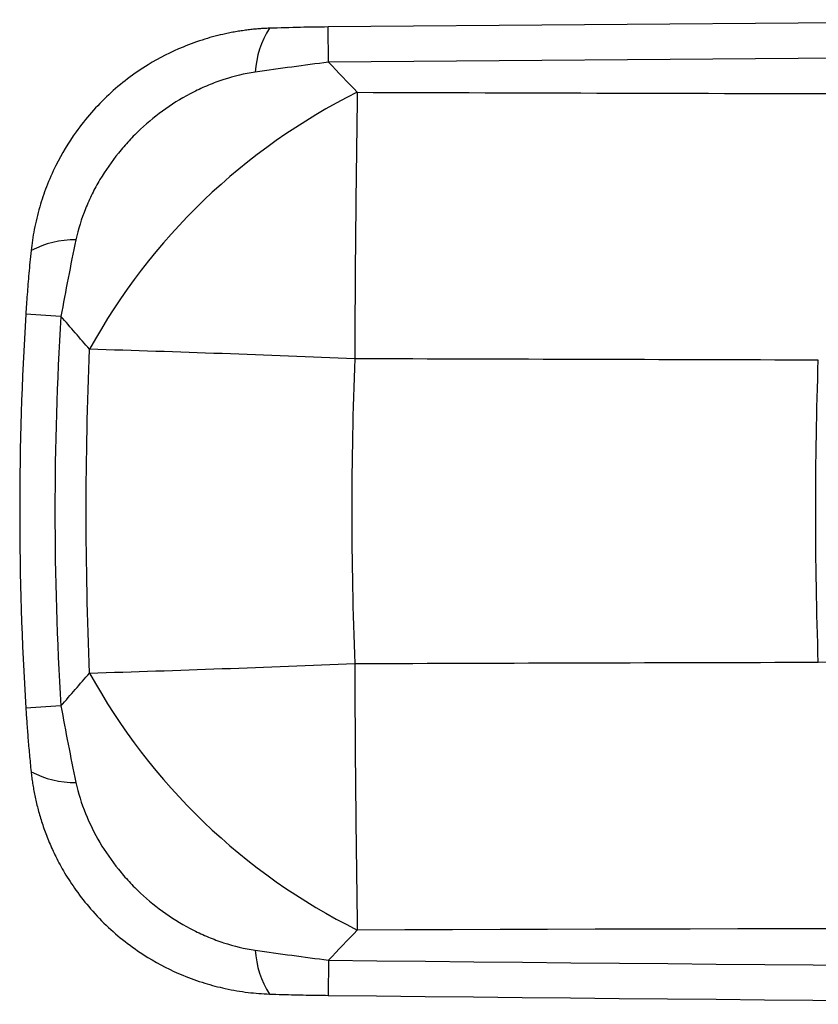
# Model space of a CAD drawing. Header units: millimetres. Extents: x -293 to 8, y -238 to -158.
# Tile 1 of 3: x -293 to -228, y -238 to -158. Entities that reach past the tile are written whole.
import ezdxf

# ---------------------------------------------------------------- set-up
doc = ezdxf.new("R2010")
doc.units = ezdxf.units.MM

msp = doc.modelspace()

# ---------------------------------------------------------------- linework, layer by layer
at = {"color": 7, "linetype": 'Continuous', "lineweight": 25}
for p, q in [((-196.764, -158.324), (-267.785, -158.911)), ((-267.753, -161.758), (-267.785, -158.911)), ((-188.426, -161.132), (-267.753, -161.758)), ((-289.377, -182.308), (-292.218, -182.13)), ((-228.16, -210.251), (-227.093, -210.212)), ((-289.377, -213.78), (-292.218, -213.958)), ((-267.753, -234.33), (-267.785, -237.177))]:
    msp.add_line(p, q, dxfattribs=at)
for centre, radius, start, end in [((-266.292, -162.983), 7.389, 147.52311, 176.74873), ((-243.131, -209.08), 50.12, 116.40967, 151.23345), ((1320.002, -189.989), 1585.636, 179.067763, 179.846033), ((-288.283, -183.658), 7.539, 89.1162, 117.76093), ((-37.86, -198.044), 254.856, 176.41985, 183.57993), ((-37.86, -198.044), 252.009, 176.41985, 183.57993), ((-347.114, -2161.946), 1977.897, 87.638851, 88.260266), ((-347.106, 1765.848), 1977.887, 271.739506, 272.360925), ((1300.009, -206.288), 1565.642, 180.148998, 180.937207), ((-243.131, -187.007), 50.12, 208.76642, 243.59024), ((-288.283, -212.43), 7.539, 242.23886, 270.88358), ((-266.292, -233.104), 7.389, 183.25127, 212.47689), ((-142.36, 10640.581), 10875.634, 269.339383, 270.660617), ((-142.36, 10640.581), 10878.481, 269.339383, 270.660617)]:
    msp.add_arc(centre, radius, start, end, dxfattribs=at)
for points, knots in [([(-272.525, -159.016), (-272.665, -159.021), (-272.946, -159.033), (-273.373, -159.063), (-273.806, -159.101), (-274.247, -159.15), (-274.696, -159.21), (-275.152, -159.281), (-275.615, -159.364), (-276.487, -159.543), (-277.803, -159.887), (-279.928, -160.651), (-282.628, -162.023), (-285.612, -164.292), (-288.085, -167.111), (-289.643, -169.706), (-290.553, -171.77), (-291.038, -173.204), (-291.346, -174.359), (-291.541, -175.259), (-291.693, -176.131), (-291.761, -176.705), (-291.794, -176.987)], [0, 0, 0, 0, 0.014587, 0.029452, 0.044601, 0.060046, 0.075796, 0.091863, 0.10826, 0.125, 0.184811, 0.25012, 0.36056, 0.499881, 0.638992, 0.749656, 0.814738, 0.874284, 0.90759, 0.939587, 0.970365, 1, 1, 1, 1]), ([(-267.785, -158.911), (-268.53, -158.921), (-270.11, -158.941), (-271.69, -158.99), (-272.525, -159.016)], [0, 0, 0, 0, 0.47115, 1, 1, 1, 1]), ([(-273.669, -162.564), (-274.539, -162.69), (-275.391, -162.893), (-276.642, -163.3), (-277.056, -163.453), (-277.868, -163.789), (-278.265, -163.972), (-279.435, -164.564), (-280.185, -165.015), (-281.625, -166.025), (-282.306, -166.579), (-283.263, -167.474), (-283.572, -167.783), (-284.169, -168.425), (-284.457, -168.757), (-285.286, -169.783), (-285.786, -170.5), (-286.454, -171.628), (-286.663, -172.012), (-287.053, -172.799), (-287.233, -173.202), (-287.723, -174.424), (-287.982, -175.26), (-288.166, -176.12)], [0, 0, 0, 0, 0.125, 0.125, 0.1875, 0.1875, 0.25, 0.25, 0.375, 0.375, 0.5, 0.5, 0.5625, 0.5625, 0.625, 0.625, 0.75, 0.75, 0.8125, 0.8125, 0.875, 0.875, 1, 1, 1, 1]), ([(-291.794, -176.987), (-291.826, -177.3), (-291.89, -177.914), (-291.972, -178.819), (-292.045, -179.69), (-292.11, -180.529), (-292.168, -181.339), (-292.202, -181.869), (-292.218, -182.13)], [0, 0, 0, 0, 0.183077, 0.358917, 0.528046, 0.690961, 0.848133, 1, 1, 1, 1]), ([(-292.218, -213.958), (-292.193, -214.352), (-292.14, -215.163), (-292.045, -216.412), (-291.933, -217.732), (-291.841, -218.636), (-291.794, -219.101)], [0, 0, 0, 0, 0.229931, 0.472088, 0.728165, 1, 1, 1, 1]), ([(-291.794, -219.101), (-291.777, -219.256), (-291.741, -219.571), (-291.673, -220.047), (-291.592, -220.535), (-291.496, -221.033), (-291.385, -221.542), (-291.257, -222.062), (-291.112, -222.593), (-290.947, -223.135), (-290.762, -223.686), (-290.555, -224.248), (-290.325, -224.817), (-290.073, -225.391), (-289.678, -226.219), (-289.069, -227.337), (-288.144, -228.758), (-286.967, -230.252), (-285.113, -232.174), (-282.635, -234.06), (-279.936, -235.433), (-277.814, -236.197), (-276.349, -236.581), (-275.177, -236.808), (-274.266, -236.94), (-273.386, -237.03), (-272.809, -237.058), (-272.525, -237.072)], [0, 0, 0, 0, 0.016307, 0.033053, 0.05025, 0.067911, 0.08605, 0.104685, 0.123835, 0.14352, 0.163767, 0.184601, 0.206008, 0.227834, 0.250082, 0.301818, 0.360621, 0.426992, 0.50003, 0.639083, 0.74973, 0.814985, 0.874321, 0.907639, 0.939631, 0.970392, 1, 1, 1, 1]), ([(-288.167, -219.968), (-287.983, -220.828), (-287.723, -221.663), (-287.073, -223.288), (-286.679, -224.081), (-285.786, -225.587), (-285.286, -226.304), (-284.46, -227.328), (-284.17, -227.661), (-283.573, -228.303), (-283.264, -228.613), (-282.306, -229.508), (-281.628, -230.06), (-280.188, -231.071), (-279.436, -231.524), (-278.267, -232.115), (-277.87, -232.298), (-277.061, -232.633), (-276.647, -232.786), (-275.392, -233.194), (-274.539, -233.398), (-273.669, -233.524)], [0, 0, 0, 0, 0.125, 0.125, 0.25, 0.25, 0.375, 0.375, 0.4375, 0.4375, 0.5, 0.5, 0.625, 0.625, 0.75, 0.75, 0.8125, 0.8125, 0.875, 0.875, 1, 1, 1, 1]), ([(-272.525, -237.072), (-272.179, -237.084), (-271.502, -237.107), (-270.511, -237.131), (-269.566, -237.151), (-268.662, -237.166), (-268.074, -237.173), (-267.785, -237.177)], [0, 0, 0, 0, 0.219478, 0.428288, 0.62739, 0.817681, 1, 1, 1, 1])]:
    msp.add_open_spline(points, degree=3, knots=knots, dxfattribs=at)
for points in [[(-267.753, -161.758), (-269.724, -162.009), (-271.696, -162.279), (-273.669, -162.564)], [(-267.753, -161.758), (-266.979, -162.57), (-266.203, -163.381), (-265.424, -164.191)], [(-265.424, -164.191), (-237.899, -164.281), (-210.372, -164.341), (-182.844, -164.371)], [(-288.166, -176.12), (-288.607, -178.178), (-289.011, -180.241), (-289.377, -182.308)], [(-287.066, -184.96), (-287.839, -184.077), (-288.61, -183.193), (-289.377, -182.308)], [(-287.066, -211.127), (-287.431, -202.405), (-287.431, -193.683), (-287.066, -184.96)], [(-265.628, -185.728), (-265.954, -193.939), (-265.954, -202.149), (-265.628, -210.36)], [(-228.16, -185.836), (-240.649, -185.807), (-253.139, -185.771), (-265.628, -185.728)], [(-228.16, -210.251), (-228.44, -202.116), (-228.44, -193.972), (-228.16, -185.836)], [(-265.628, -210.36), (-253.139, -210.317), (-240.65, -210.281), (-228.16, -210.251)], [(-289.377, -213.78), (-288.61, -212.895), (-287.839, -212.011), (-287.066, -211.127)], [(-289.377, -213.78), (-289.011, -215.846), (-288.607, -217.909), (-288.167, -219.968)], [(-265.424, -231.897), (-266.203, -232.707), (-266.979, -233.518), (-267.753, -234.33)], [(-19.296, -231.897), (-101.333, -231.627), (-183.387, -231.627), (-265.424, -231.897)], [(-273.669, -233.524), (-271.696, -233.809), (-269.724, -234.079), (-267.753, -234.33)]]:
    msp.add_open_spline(points, degree=3, dxfattribs=at)

doc.saveas('drawing.dxf')
